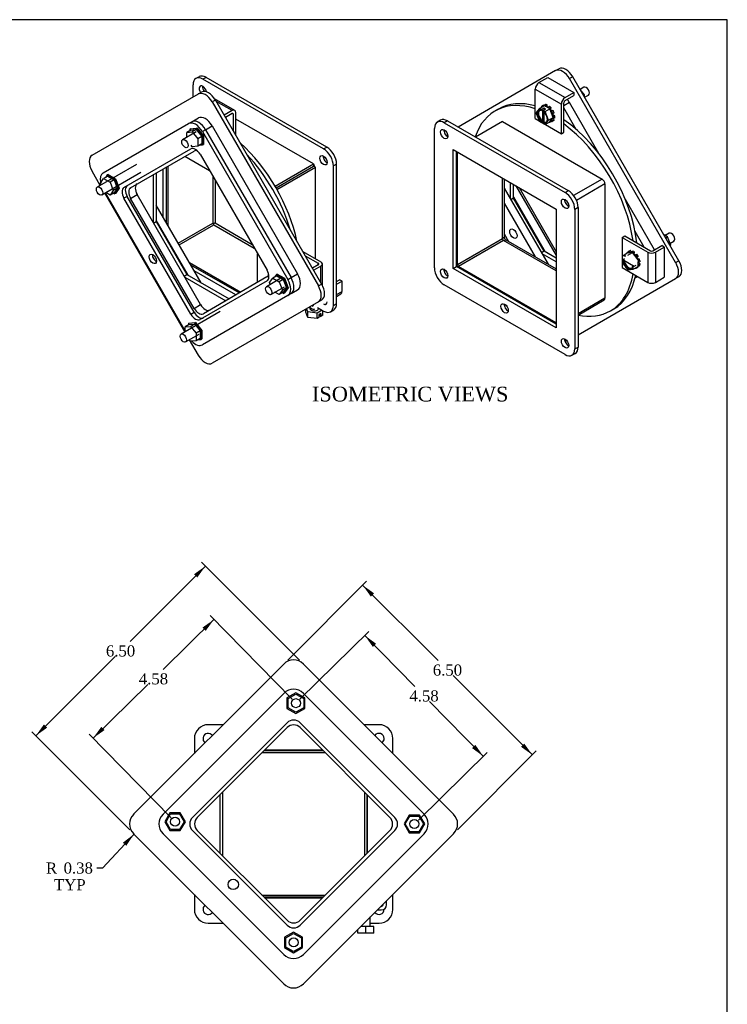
# Model space of a CAD drawing. Header units: inches. Extents: x 0.2 to 65.9, y -0.4 to 43.8.
# Tile 6 of 6: x 46.7 to 65.9, y 17.2 to 43.8. Entities that reach past the tile are written whole.
import ezdxf
from ezdxf.enums import TextEntityAlignment as Align

# ---------------------------------------------------------------- set-up
doc = ezdxf.new("R2010")
doc.units = ezdxf.units.IN
doc.header["$MEASUREMENT"] = 0
for name, color, linetype in [('COM40525', 7, 'Continuous'), ('COM49377', 7, 'Continuous'), ('COM49380', 7, 'Continuous'), ('COM49383', 7, 'Continuous'), ('COM49386', 7, 'Continuous'), ('COM49388', 7, 'Continuous'), ('Default', 7, 'Continuous'), ('GSK10436', 7, 'Continuous'), ('NTS16535', 7, 'Continuous'), ('SCC18019', 7, 'Continuous'), ('WAL253533', 7, 'Continuous')]:
    doc.layers.add(name, color=color, linetype=linetype)
doc.styles.add('SEACAD_Times_New_Roman', font='times.ttf')
doc.dimstyles.new('HAMMOND_(STH_-_48x32)', dxfattribs={"dimtxt": 0.3, "dimasz": 0.375, "dimexe": 0.15, "dimexo": 0.15, "dimgap": 0.075, "dimtad": 0, "dimtih": 1, "dimtoh": 1, "dimzin": 0, "dimdsep": 46, "dimtxsty": 'SEACAD_Times_New_Roman', "dimblk1": '_SE_FILLED', "dimblk2": '_SE_FILLED', "dimsah": 1, "dimcen": 0.15, "dimadec": 0, "dimazin": 0, "dimtfac": 0.8, "dimtofl": 0, "dimtmove": 0, "dimatfit": 3, "dimfxl": 1, "dimtolj": 1, "dimtzin": 0, "dimarcsym": 0})

# ---------------------------------------------------------------- blocks, each defined once
blk = doc.blocks.new('SE1')
at = {"layer": 'COM40525', "color": 7, "linetype": 'Continuous'}
blk.add_line((60.248, 39.293), (61.252, 37.554), dxfattribs=at)
at = {"layer": 'COM49377', "color": 7, "linetype": 'Continuous'}
for p, q in [((59.8, 41.081), (59.071, 40.66)), ((59.8, 41.081), (62.5, 39.522)), ((58.584, 37.202), (58.584, 40.253)), ((59.799, 37.904), (59.799, 39.552)), ((62.5, 39.522), (61.728, 39.076)), ((62.576, 39.39), (61.804, 38.944)), ((62.576, 39.39), (62.576, 36.3)), ((61.515, 38.953), (61.485, 38.936)), ((61.591, 38.821), (61.562, 38.804)), ((59.799, 37.904), (58.584, 37.202)), ((59.824, 37.86), (58.609, 37.158)), ((61.252, 37.035), (59.824, 37.86)), ((61.252, 35.633), (58.609, 37.158)), ((62.576, 36.3), (61.848, 35.879)), ((61.848, 35.843), (62.554, 36.251))]:
    blk.add_line(p, q, dxfattribs=at)
for centre, major_axis, start_param, end_param in [((62.5, 39.434), (-0.054, 0.0935), 3.926991, 5.497787), ((59.824, 37.889), (0.018, -0.0312), 3.926991, 5.497787), ((58.609, 37.188), (0.054, -0.0935), 4.697448, 4.72733), ((58.609, 37.188), (0.018, -0.0312), 3.926991, 5.497787), ((62.5, 36.344), (-0.054, 0.0935), 3.141593, 3.926991)]:
    blk.add_ellipse(centre, major_axis=major_axis, ratio=0.57735, start_param=start_param, end_param=end_param, dxfattribs=at)
at = {"layer": 'COM49380', "color": 7, "linetype": 'Continuous'}
for p, q in [((58.125, 41.117), (58.036, 41.066)), ((58.312, 41.098), (58.224, 41.047)), ((58.312, 41.098), (61.583, 39.21)), ((57.959, 37.118), (57.959, 40.894)), ((58.224, 41.047), (61.494, 39.159)), ((58.466, 40.321), (61.252, 38.713)), ((58.466, 37.105), (58.466, 40.321)), ((58.555, 37.156), (58.555, 40.27)), ((61.494, 39.159), (61.583, 39.21)), ((61.252, 38.713), (61.252, 35.497)), ((61.848, 38.751), (61.759, 38.7)), ((61.759, 38.7), (61.759, 34.924)), ((61.848, 38.751), (61.848, 34.975)), ((58.466, 37.105), (58.555, 37.156)), ((61.252, 35.497), (58.466, 37.105)), ((61.252, 35.599), (58.555, 37.156)), ((61.494, 34.771), (58.224, 36.659)), ((61.759, 34.924), (61.848, 34.975)), ((61.682, 34.752), (61.77, 34.803))]:
    blk.add_line(p, q, dxfattribs=at)
for centre, major_axis, start_param, end_param in [((58.224, 40.741), (0.187, -0.325), 2.356194, 3.926991), ((58.312, 40.792), (0.187, -0.325), 2.356194, 3.141593), ((58.312, 40.792), (0.07, -0.122), 3.821986, 5.602792), ((61.583, 38.904), (-0.188, 0.325), 3.926991, 5.497787), ((61.583, 38.904), (0.07, -0.122), 3.821986, 5.602792), ((61.494, 38.853), (0.188, -0.325), 0.785398, 2.356194), ((58.224, 36.965), (-0.188, 0.325), 0.785398, 2.356194), ((58.312, 37.016), (0.07, -0.122), 3.821986, 5.602792), ((59.947, 36.072), (0.07, -0.122), 3.821986, 5.602792), ((61.583, 35.128), (0.07, -0.122), 3.821986, 5.602792), ((61.583, 35.128), (-0.188, 0.325), 3.141593, 3.926991), ((61.494, 35.077), (-0.188, 0.325), 2.356194, 3.926991)]:
    blk.add_ellipse(centre, major_axis=major_axis, ratio=0.57735, start_param=start_param, end_param=end_param, dxfattribs=at)
for centre in [(58.224, 40.741), (61.494, 38.853), (58.224, 36.965), (59.859, 36.021), (61.494, 35.077)]:
    blk.add_ellipse(centre, major_axis=(0.07, -0.122), ratio=0.57735, dxfattribs=at)
at = {"layer": 'COM49383', "color": 7, "linetype": 'Continuous'}
for p, q in [((59.688, 41.419), (59.6, 41.368)), ((59.847, 39.524), (59.847, 37.953)), ((59.799, 37.925), (59.847, 37.953)), ((59.891, 37.877), (59.843, 37.849)), ((59.891, 37.877), (61.252, 37.091)), ((62.725, 35.955), (62.813, 36.006))]:
    blk.add_line(p, q, dxfattribs=at)
for centre, major_axis, start_param, end_param in [((61.162, 38.661), (1.562, -2.706), 2.572479, 3.611545), ((61.251, 38.712), (1.562, -2.706), 2.613631, 3.141593), ((59.803, 41.016), (0.031, -0.0537), 2.779636, 3.503549), ((61.251, 38.712), (1.562, -2.706), 0.921056, 2.260249), ((61.162, 38.661), (1.562, -2.706), 0.96155, 2.219976), ((59.891, 37.927), (-0.031, 0.0537), 0.785398, 2.356194), ((61.162, 38.661), (1.562, -2.706), 0, 0.609332), ((61.251, 38.712), (1.562, -2.706), 0, 0.568545), ((61.162, 38.661), (1.562, -2.706), 5.813233, 6.283185)]:
    blk.add_ellipse(centre, major_axis=major_axis, ratio=0.57735, start_param=start_param, end_param=end_param, dxfattribs=at)
at = {"layer": 'COM49386', "color": 7, "linetype": 'Continuous'}
for p, q in [((61.24, 42.459), (58.598, 40.933)), ((61.24, 42.459), (61.328, 42.51)), ((61.703, 42.293), (61.615, 42.242)), ((64.49, 37.262), (61.615, 42.242)), ((64.578, 37.313), (61.703, 42.293)), ((60.014, 38.989), (60.014, 39.428)), ((60.102, 39.005), (60.102, 39.377)), ((60.102, 39.005), (60.029, 38.963)), ((60.93, 37.571), (60.102, 39.005)), ((60.93, 37.571), (60.857, 37.528)), ((61.252, 37.283), (60.872, 37.502)), ((61.252, 37.385), (60.93, 37.571)), ((64.49, 37.262), (64.578, 37.313)), ((61.848, 35.304), (64.49, 36.829)), ((64.578, 36.88), (64.49, 36.829))]:
    blk.add_line(p, q, dxfattribs=at)
for centre, major_axis, start_param, end_param in [((61.428, 42.134), (0.187, -0.325), 1.570796, 3.141593), ((61.516, 42.185), (-0.188, 0.325), 4.712389, 6.283185), ((58.553, 40.474), (-0.188, 0.325), 0.34856, 0.565668), ((64.303, 37.154), (0.188, -0.325), 0, 1.570796), ((64.391, 37.205), (-0.188, 0.325), 3.141593, 4.712389), ((61.428, 35.494), (-0.188, 0.325), 2.574644, 2.793911)]:
    blk.add_ellipse(centre, major_axis=major_axis, ratio=0.57735, start_param=start_param, end_param=end_param, dxfattribs=at)
at = {"layer": 'COM49388', "color": 7, "linetype": 'Continuous'}
for p, q in [((60.789, 42.136), (61.03, 42.275)), ((60.789, 42.136), (61.496, 41.728)), ((61.03, 42.275), (61.737, 41.867)), ((60.688, 41.159), (60.688, 41.961)), ((60.688, 41.961), (61.395, 41.553)), ((61.496, 41.728), (61.737, 41.867)), ((61.737, 41.867), (61.737, 41.79)), ((61.462, 40.79), (61.462, 41.592)), ((61.496, 41.65), (61.737, 41.79)), ((61.395, 40.751), (61.395, 41.553)), ((60.688, 41.159), (60.797, 41.096)), ((60.86, 41.06), (60.902, 41.036)), ((60.962, 41.001), (61.395, 40.751)), ((61.395, 40.751), (61.462, 40.79)), ((63.045, 37.944), (63.112, 37.983)), ((63.045, 37.944), (63.739, 37.543)), ((63.045, 37.944), (63.045, 37.443)), ((63.112, 37.983), (63.807, 37.582)), ((63.874, 37.582), (64.116, 37.721)), ((63.942, 37.543), (64.183, 37.682)), ((64.183, 37.682), (64.116, 37.721)), ((64.183, 37.682), (64.183, 36.866)), ((63.045, 37.375), (63.045, 37.327)), ((63.739, 37.543), (63.739, 36.726)), ((63.942, 37.543), (63.942, 36.726)), ((63.045, 37.254), (63.045, 37.127)), ((63.045, 37.127), (63.739, 36.726)), ((63.942, 36.726), (64.183, 36.866))]:
    blk.add_line(p, q, dxfattribs=at)
for centre, major_axis, start_param, end_param in [((60.789, 42.019), (-0.072, -0.124), 3.926991, 5.497787), ((61.496, 41.611), (-0.072, -0.124), 3.926991, 5.497787), ((61.496, 41.611), (-0.024, -0.0416), 3.926991, 5.497787), ((61.041, 41.312), (0.094, -0.162), -3.895844, -3.743081), ((61.041, 41.312), (0.094, -0.162), 1.543966, 1.911786), ((61.041, 41.312), (0.094, -0.162), 0.915647, 1.183317), ((63.354, 37.357), (0.094, -0.162), 1.958275, 2.237634), ((63.354, 37.357), (0.094, -0.162), 1.229807, 1.597627), ((63.84, 37.601), (-0.143, 0), 0.785398, 2.356194), ((63.84, 37.601), (-0.048, 0), 0.785398, 2.356194), ((63.354, 37.357), (0.094, -0.162), 0.601488, 0.754251), ((63.84, 36.785), (-0.143, 0), 0.785398, 2.356194)]:
    blk.add_ellipse(centre, major_axis=major_axis, ratio=0.57735, start_param=start_param, end_param=end_param, dxfattribs=at)
at = {"layer": 'GSK10436', "color": 7, "linetype": 'Continuous'}
for p, q in [((61.615, 41.593), (61.462, 41.504)), ((62.411, 40.213), (61.615, 41.593)), ((61.797, 40.869), (61.462, 41.449)), ((59.847, 39.277), (61.038, 37.215)), ((60.164, 39.341), (61.252, 37.457)), ((60.102, 39.04), (60.96, 37.553)), ((63.917, 37.606), (63.131, 38.967)), ((59.847, 38.869), (60.684, 37.419)), ((59.847, 38.04), (59.966, 37.833)), ((63.639, 37.678), (63.392, 38.107)), ((63.391, 36.845), (63.463, 36.886))]:
    blk.add_line(p, q, dxfattribs=at)
blk.add_ellipse((61.428, 41.484), major_axis=(0.187, -0.325), ratio=0.57735, start_param=1.570796, end_param=1.867266, dxfattribs=at)
blk.add_ellipse((60.095, 38.044), major_axis=(0.07, -0.122), ratio=0.57735, dxfattribs=at)
at = {"layer": 'NTS16535', "color": 7, "linetype": 'Continuous'}
for p, q in [((62.019, 41.803), (61.905, 41.945)), ((61.995, 41.789), (62.019, 41.803)), ((62.019, 41.747), (62.019, 41.803)), ((64.268, 37.958), (64.176, 38.011)), ((64.222, 37.932), (64.268, 37.958)), ((64.355, 37.734), (64.268, 37.958)), ((64.34, 37.726), (64.355, 37.734)), ((64.344, 37.719), (64.355, 37.734))]:
    blk.add_line(p, q, dxfattribs=at)
at = {"layer": 'SCC18019', "color": 7, "linetype": 'Continuous'}
for p, q in [((62.006, 42.01), (61.902, 41.95)), ((62.024, 41.738), (62.128, 41.798)), ((60.801, 41.438), (60.708, 41.316)), ((60.801, 41.438), (60.929, 41.512)), ((60.854, 41.407), (60.801, 41.438)), ((60.841, 41.39), (60.86, 41.384)), ((60.921, 41.446), (60.854, 41.407)), ((60.854, 41.407), (60.854, 41.39)), ((60.861, 41.386), (60.882, 41.398)), ((60.882, 41.398), (60.882, 41.097)), ((60.969, 41.418), (60.902, 41.379)), ((60.955, 41.349), (60.902, 41.379)), ((60.902, 41.363), (60.902, 41.379)), ((60.969, 41.418), (60.921, 41.446)), ((60.921, 41.446), (60.921, 41.39)), ((60.921, 41.346), (60.921, 41.095)), ((61.083, 41.423), (60.929, 41.512)), ((60.93, 41.07), (60.93, 41.337)), ((60.955, 41.349), (61.083, 41.423)), ((61.049, 41.119), (60.955, 41.349)), ((61.177, 41.193), (61.083, 41.423)), ((60.708, 41.316), (60.801, 41.087)), ((60.801, 41.087), (60.854, 41.056)), ((60.921, 41.095), (60.854, 41.056)), ((60.854, 41.073), (60.854, 41.056)), ((60.882, 41.097), (60.861, 41.085)), ((60.909, 41.057), (60.93, 41.07)), ((60.921, 41.095), (60.93, 41.089)), ((60.955, 40.998), (61.049, 41.119)), ((60.955, 40.998), (61.083, 41.072)), ((61.002, 41.085), (60.993, 41.071)), ((61.049, 41.119), (61.177, 41.193)), ((61.083, 41.072), (61.177, 41.193)), ((60.902, 41.028), (60.902, 41.045)), ((60.902, 41.028), (60.955, 40.998)), ((64.318, 38.055), (64.209, 37.992)), ((64.336, 37.783), (64.44, 37.843)), ((63.039, 37.44), (63.167, 37.513)), ((63.039, 37.44), (63.039, 37.378)), ((63.053, 37.37), (63.039, 37.378)), ((63.106, 37.362), (63.039, 37.323)), ((63.067, 37.314), (63.089, 37.327)), ((63.089, 37.327), (63.349, 37.176)), ((63.319, 37.534), (63.167, 37.513)), ((63.191, 37.46), (63.319, 37.534)), ((63.471, 37.338), (63.319, 37.534)), ((63.039, 37.323), (63.039, 37.262)), ((63.039, 37.323), (63.053, 37.315)), ((63.039, 37.262), (63.191, 37.066)), ((63.191, 37.066), (63.343, 37.086)), ((63.349, 37.176), (63.328, 37.164)), ((63.328, 37.156), (63.343, 37.147)), ((63.41, 37.186), (63.343, 37.147)), ((63.343, 37.086), (63.471, 37.16)), ((63.343, 37.086), (63.343, 37.147)), ((63.471, 37.165), (63.471, 37.282))]:
    blk.add_line(p, q, dxfattribs=at)
for centre, radius, start, end in [((60.87, 41.072), 0.0158, 123.377, 177.1475), ((60.918, 41.044), 0.0158, 123.3772, 177.1473), ((63.133, 37.394), 0.0432, 77.4277, 113.0191), ((63.06, 37.329), 0.0158, 242.8527, 296.6228), ((63.265, 37.17), 0.0612, 338.1028, 354.4312)]:
    blk.add_arc(centre, radius, start, end, dxfattribs=at)
for centre, major_axis, start_param, end_param in [((62.067, 41.904), (-0.061, 0.106), 3.141593, 6.283185), ((60.878, 41.218), (0.099, -0.171), 2.529208, 5.324773), ((60.885, 41.222), (0.094, -0.162), 3.323875, 5.315445), ((60.906, 41.234), (0.094, -0.162), 3.141593, 5.315445), ((60.885, 41.222), (0.094, -0.162), 3.141593, 3.323875), ((60.878, 41.218), (-0.099, 0.171), 3.484008, 5.324773), ((60.878, 41.218), (-0.099, 0.171), 2.529208, 3.484008), ((60.885, 41.222), (-0.094, 0.162), 2.538537, 3.141593), ((60.906, 41.234), (-0.094, 0.162), 2.538537, 3.028213), ((60.885, 41.222), (-0.094, 0.162), 3.141593, 3.323875), ((64.379, 37.949), (-0.061, 0.106), 3.141593, 6.283185), ((63.219, 37.279), (-0.094, 0.162), 0.96774, 3.141593), ((63.198, 37.267), (0.094, -0.162), 3.010287, 3.141593), ((63.191, 37.263), (-0.099, 0.171), 0.958412, 3.608264), ((63.198, 37.267), (-0.094, 0.162), 0.96774, 3.010287), ((63.198, 37.267), (-0.094, 0.162), 3.010287, 3.141593)]:
    blk.add_ellipse(centre, major_axis=major_axis, ratio=0.57735, start_param=start_param, end_param=end_param, dxfattribs=at)
for points, knots in [([(60.778, 41.373), (60.778, 41.373), (60.782, 41.379), (60.795, 41.387), (60.814, 41.392), (60.83, 41.393), (60.84, 41.39), (60.841, 41.39)], [0, 0, 0, 0, 0.027004, 0.330687, 0.644948, 0.956442, 1, 1, 1, 1]), ([(60.854, 41.39), (60.854, 41.388), (60.855, 41.387), (60.857, 41.385), (60.859, 41.385), (60.861, 41.386)], [0, 0, 0, 0, 0.5, 0.5, 1, 1, 1, 1]), ([(63.322, 37.147), (63.319, 37.14), (63.315, 37.127), (63.303, 37.112), (63.29, 37.102), (63.282, 37.101), (63.279, 37.1)], [0, 0, 0, 0, 0.256844, 0.56962, 0.89034, 1, 1, 1, 1])]:
    blk.add_open_spline(points, degree=3, knots=knots, dxfattribs=at)
blk.add_open_spline([(63.328, 37.164), (63.326, 37.163), (63.325, 37.162), (63.325, 37.16)], degree=3, dxfattribs=at)
at = {"layer": 'WAL253533', "color": 7, "linetype": 'Continuous'}
for p, q in [((60.851, 41.479), (60.858, 41.47)), ((60.913, 41.526), (60.878, 41.506)), ((60.889, 41.488), (60.878, 41.506)), ((60.924, 41.509), (60.913, 41.526)), ((60.93, 41.52), (60.965, 41.54)), ((60.93, 41.52), (60.934, 41.509)), ((61.009, 41.531), (60.974, 41.511)), ((60.978, 41.483), (60.974, 41.511)), ((61.019, 41.462), (61.009, 41.531)), ((61.017, 41.461), (61.019, 41.462)), ((61.035, 41.453), (61.019, 41.462)), ((61.038, 41.474), (61.034, 41.451)), ((61.038, 41.474), (61.074, 41.494)), ((61.079, 41.425), (61.082, 41.432)), ((61.117, 41.452), (61.082, 41.432)), ((61.09, 41.406), (61.093, 41.408)), ((61.093, 41.408), (61.117, 41.452)), ((61.129, 41.357), (61.093, 41.408)), ((61.113, 41.348), (61.129, 41.357)), ((61.134, 41.358), (61.114, 41.347)), ((61.17, 41.378), (61.129, 41.357)), ((61.134, 41.358), (61.17, 41.378)), ((61.082, 41.063), (61.08, 41.07)), ((61.082, 41.063), (61.117, 41.084)), ((61.117, 41.084), (61.11, 41.106)), ((61.114, 41.112), (61.134, 41.077)), ((61.134, 41.298), (61.161, 41.299)), ((61.161, 41.104), (61.134, 41.138)), ((61.17, 41.097), (61.134, 41.077)), ((61.151, 41.255), (61.161, 41.261)), ((61.161, 41.261), (61.152, 41.299)), ((61.197, 41.125), (61.159, 41.17)), ((61.197, 41.32), (61.161, 41.299)), ((61.217, 41.237), (61.161, 41.261)), ((61.161, 41.104), (61.197, 41.125)), ((61.181, 41.217), (61.164, 41.224)), ((61.164, 41.177), (61.181, 41.164)), ((61.181, 41.217), (61.217, 41.237)), ((61.217, 41.184), (61.181, 41.164)), ((63.194, 37.537), (63.159, 37.517)), ((63.163, 37.512), (63.159, 37.517)), ((63.21, 37.519), (63.194, 37.537)), ((63.197, 37.555), (63.232, 37.576)), ((63.197, 37.555), (63.217, 37.52)), ((63.27, 37.585), (63.234, 37.565)), ((63.249, 37.524), (63.234, 37.565)), ((63.29, 37.53), (63.27, 37.585)), ((63.296, 37.552), (63.331, 37.573)), ((63.296, 37.552), (63.298, 37.531)), ((63.339, 37.507), (63.342, 37.526)), ((63.377, 37.546), (63.342, 37.526)), ((63.36, 37.481), (63.37, 37.486)), ((63.37, 37.486), (63.377, 37.546)), ((63.398, 37.459), (63.37, 37.486)), ((63.403, 37.467), (63.388, 37.444)), ((63.403, 37.467), (63.438, 37.488)), ((63.421, 37.402), (63.44, 37.415)), ((63.421, 37.401), (63.437, 37.41)), ((63.437, 37.41), (63.476, 37.435)), ((63.463, 37.354), (63.437, 37.41)), ((63.476, 37.435), (63.44, 37.415)), ((63.46, 37.352), (63.463, 37.354)), ((63.514, 37.353), (63.463, 37.354)), ((63.478, 37.332), (63.471, 37.333)), ((63.478, 37.332), (63.514, 37.353)), ((63.399, 37.119), (63.403, 37.109)), ((63.44, 37.118), (63.43, 37.137)), ((63.44, 37.118), (63.476, 37.139)), ((63.476, 37.139), (63.465, 37.157)), ((63.471, 37.282), (63.492, 37.274)), ((63.471, 37.262), (63.473, 37.263)), ((63.492, 37.199), (63.471, 37.216)), ((63.471, 37.165), (63.478, 37.157)), ((63.473, 37.263), (63.473, 37.281)), ((63.528, 37.22), (63.473, 37.263)), ((63.514, 37.177), (63.478, 37.157)), ((63.528, 37.294), (63.492, 37.274)), ((63.492, 37.199), (63.528, 37.22))]:
    blk.add_line(p, q, dxfattribs=at)
for centre, major_axis, start_param, end_param in [((61.006, 41.292), (-0.125, 0.217), 0.02683, 0.287329), ((61.006, 41.292), (-0.125, 0.217), 5.681697, 5.942196), ((61.041, 41.312), (-0.125, 0.217), 5.681697, 5.942196), ((61.006, 41.292), (-0.125, 0.217), 5.053379, 5.313877), ((61.041, 41.312), (-0.125, 0.217), 5.053379, 5.313877), ((61.006, 41.292), (0.125, -0.217), 1.283467, 1.543966), ((61.041, 41.312), (0.125, -0.217), 1.283467, 1.543966), ((61.006, 41.292), (0.125, -0.217), -0.412589, -0.34099), ((61.006, 41.292), (0.125, -0.217), 0.02683, 0.287329), ((61.041, 41.312), (0.125, -0.217), 0.02683, 0.287329), ((61.006, 41.292), (0.125, -0.217), 0.655149, 0.915647), ((61.041, 41.312), (0.125, -0.217), 0.655149, 0.915647), ((63.319, 37.337), (-0.125, 0.217), 0.34099, 0.412589), ((63.319, 37.337), (-0.125, 0.217), 5.995856, 6.256355), ((63.354, 37.357), (-0.125, 0.217), 5.995856, 6.256355), ((63.319, 37.337), (-0.125, 0.217), -0.915647, -0.655149), ((63.354, 37.357), (-0.125, 0.217), -0.915647, -0.655149), ((63.319, 37.337), (-0.125, 0.217), 4.739219, 4.999718), ((63.354, 37.357), (-0.125, 0.217), 4.739219, 4.999718), ((63.319, 37.337), (0.125, -0.217), 0.969308, 1.229807), ((63.354, 37.357), (0.125, -0.217), 0.969308, 1.229807), ((63.319, 37.337), (0.125, -0.217), 5.995856, 6.256355), ((63.319, 37.337), (0.125, -0.217), 0.34099, 0.601488), ((63.354, 37.357), (0.125, -0.217), 0.34099, 0.601488)]:
    blk.add_ellipse(centre, major_axis=major_axis, ratio=0.57735, start_param=start_param, end_param=end_param, dxfattribs=at)
blk = doc.blocks.new('SE2')
at = {"layer": 'COM40525', "color": 7, "linetype": 'Continuous'}
for p, q in [((51.3, 41.025), (51.388, 41.076)), ((48.987, 39.69), (51.3, 41.025)), ((51.763, 40.859), (51.675, 40.808)), ((51.675, 40.808), (53.987, 36.803)), ((51.763, 40.859), (54.075, 36.854)), ((49.55, 39.293), (51.362, 40.339)), ((51.612, 40.195), (53.425, 37.055)), ((51.206, 35.414), (49.048, 39.151)), ((49.638, 39.055), (49.55, 39.004)), ((51.362, 35.865), (49.55, 39.004)), ((51.45, 35.916), (49.638, 39.055)), ((53.987, 36.803), (54.075, 36.854)), ((53.425, 36.767), (51.612, 35.72)), ((53.987, 36.37), (51.675, 35.035)), ((54.075, 36.421), (53.987, 36.37)), ((51.362, 35.865), (51.45, 35.916))]:
    blk.add_line(p, q, dxfattribs=at)
for centre, major_axis, start_param, end_param in [((51.487, 40.7), (0.187, -0.325), 1.570796, 3.141593), ((51.575, 40.751), (-0.188, 0.325), 4.712389, 6.283185), ((51.487, 40.123), (-0.125, 0.217), 4.712389, 6.283185), ((49.175, 39.365), (-0.188, 0.325), 0, 1.073699), ((49.675, 39.076), (0.125, -0.217), 3.141593, 4.712389), ((49.763, 39.127), (-0.125, 0.217), 0, 1.570796), ((50.419, 37.413), (-0.07, 0.122), 0.680393, 2.4612), ((53.3, 36.983), (-0.125, 0.217), 3.141593, 4.712389), ((53.8, 36.695), (0.188, -0.325), 0, 1.570796), ((53.888, 36.746), (-0.187, 0.325), 3.141593, 4.712389), ((51.487, 35.937), (0.125, -0.217), 4.712389, 6.283185), ((51.575, 35.988), (-0.125, 0.217), 1.570796, 3.141593), ((51.487, 35.36), (-0.187, 0.325), 1.959445, 3.141593)]:
    blk.add_ellipse(centre, major_axis=major_axis, ratio=0.57735, start_param=start_param, end_param=end_param, dxfattribs=at)
blk.add_ellipse((50.331, 37.362), major_axis=(-0.07, 0.122), ratio=0.57735, dxfattribs=at)
at = {"layer": 'COM49377', "color": 7, "linetype": 'Continuous'}
for p, q in [((54.683, 39.935), (52.58, 41.149)), ((50.743, 39.874), (50.743, 38.27)), ((53.642, 39.334), (54.683, 39.935)), ((53.668, 39.29), (54.683, 39.876)), ((53.669, 39.289), (54.684, 39.875)), ((53.694, 39.244), (54.735, 39.845)), ((54.683, 39.935), (54.683, 39.876)), ((54.735, 39.845), (54.684, 39.875)), ((54.735, 37.366), (54.735, 39.845)), ((51.957, 39.596), (51.957, 38.331)), ((51.02, 37.789), (51.957, 38.331)), ((51.045, 37.745), (51.983, 38.287)), ((51.983, 38.287), (53.079, 37.654)), ((51.323, 37.265), (52.712, 36.463))]:
    blk.add_line(p, q, dxfattribs=at)
blk.add_ellipse((51.983, 38.316), major_axis=(-0.018, 0.0312), ratio=0.57735, start_param=0.785398, end_param=2.356194, dxfattribs=at)
at = {"layer": 'COM49380', "color": 7, "linetype": 'Continuous'}
for p, q in [((51.586, 42.296), (51.498, 42.245)), ((51.774, 42.278), (51.686, 42.227)), ((54.956, 40.339), (51.686, 42.227)), ((55.044, 40.39), (51.774, 42.278)), ((51.42, 42.074), (51.42, 41.744)), ((54.956, 40.339), (55.044, 40.39)), ((54.713, 39.893), (54.683, 39.91)), ((54.713, 39.858), (54.713, 39.893)), ((55.31, 39.93), (55.221, 39.879)), ((55.221, 36.103), (55.221, 39.879)), ((55.31, 36.154), (55.31, 39.93)), ((52.017, 39.494), (52.017, 38.335)), ((52.017, 38.335), (51.965, 38.306)), ((52.017, 38.335), (53.02, 37.756)), ((54.788, 36.047), (54.956, 35.95)), ((55.221, 36.103), (55.31, 36.154)), ((55.143, 35.931), (55.232, 35.983))]:
    blk.add_line(p, q, dxfattribs=at)
for centre, major_axis, start_param, end_param in [((51.686, 41.921), (0.188, -0.325), 2.356194, 3.926991), ((51.774, 41.972), (0.187, -0.325), 2.356194, 3.141593), ((51.686, 41.921), (0.07, -0.122), 0.972789, 4.857876), ((51.774, 41.972), (0.07, -0.122), 3.821986, 5.023718), ((54.956, 40.033), (0.187, -0.325), 0.785398, 2.356194), ((55.044, 40.084), (-0.188, 0.325), 3.926991, 5.497787), ((55.044, 40.084), (0.07, -0.122), 3.821986, 5.602792), ((54.956, 36.256), (0.07, -0.122), 5.480188, 6.283185), ((54.956, 36.256), (-0.188, 0.325), 2.356194, 3.926991), ((54.956, 36.256), (0.07, -0.122), 0, 0.802997), ((55.044, 36.307), (0.07, -0.122), -0.802997, -0.680393), ((55.044, 36.307), (-0.188, 0.325), 3.141593, 3.926991)]:
    blk.add_ellipse(centre, major_axis=major_axis, ratio=0.57735, start_param=start_param, end_param=end_param, dxfattribs=at)
blk.add_ellipse((54.956, 40.033), major_axis=(0.07, -0.122), ratio=0.57735, dxfattribs=at)
at = {"layer": 'COM49383', "color": 7, "linetype": 'Continuous'}
for p, q in [((50.614, 38.492), (50.614, 39.8)), ((50.703, 38.339), (50.703, 39.851)), ((52.672, 36.44), (51.363, 37.196)), ((52.584, 36.389), (51.451, 37.043))]:
    blk.add_line(p, q, dxfattribs=at)
for centre, start_param, end_param in [((52.106, 38.387), 1.055522, 2.08607), ((52.018, 38.336), 1.185604, 1.955989)]:
    blk.add_ellipse(centre, major_axis=(1.562, -2.706), ratio=0.57735, start_param=start_param, end_param=end_param, dxfattribs=at)
at = {"layer": 'COM49386', "color": 7, "linetype": 'Continuous'}
for p, q in [((51.565, 41.827), (51.653, 41.878)), ((48.69, 40.167), (51.565, 41.827)), ((52.028, 41.662), (51.94, 41.611)), ((51.94, 41.611), (54.815, 36.631)), ((52.028, 41.662), (54.903, 36.682)), ((51.87, 39.747), (51.197, 40.136)), ((48.91, 39.353), (48.69, 39.734)), ((50.338, 39.641), (50.338, 38.358)), ((50.427, 39.692), (50.427, 38.374)), ((51.201, 35.386), (49.032, 39.142)), ((50.353, 38.331), (50.427, 38.374)), ((50.427, 38.374), (51.255, 36.939)), ((53.166, 36.725), (53.166, 37.503)), ((51.181, 36.897), (51.255, 36.939)), ((51.197, 36.871), (52.308, 36.229)), ((51.255, 36.939), (52.396, 36.28)), ((54.815, 36.631), (54.903, 36.682)), ((54.815, 36.198), (51.94, 34.538)), ((54.903, 36.249), (54.815, 36.198)), ((51.565, 34.755), (51.323, 35.174))]:
    blk.add_line(p, q, dxfattribs=at)
for centre, major_axis, start_param, end_param in [((51.752, 41.503), (0.188, -0.325), 1.570796, 3.141593), ((51.841, 41.554), (-0.188, 0.325), 4.712389, 6.283185), ((48.877, 39.843), (-0.188, 0.325), 0, 1.570796), ((54.627, 36.523), (0.187, -0.325), 0, 1.570796), ((54.716, 36.574), (-0.188, 0.325), 3.141593, 4.712389), ((51.752, 34.863), (-0.187, 0.325), 1.570796, 3.141593)]:
    blk.add_ellipse(centre, major_axis=major_axis, ratio=0.57735, start_param=start_param, end_param=end_param, dxfattribs=at)
at = {"layer": 'COM49388', "color": 7, "linetype": 'Continuous'}
for p, q in [((52.551, 41.383), (52.006, 41.697)), ((52.479, 41.376), (52.05, 41.623)), ((52.479, 41.376), (52.265, 41.252)), ((52.479, 41.298), (52.298, 41.194)), ((52.513, 41.279), (52.479, 41.298)), ((52.513, 40.822), (52.513, 41.279)), ((52.58, 40.706), (52.58, 41.317)), ((54.395, 37.563), (54.881, 37.282)), ((54.462, 37.446), (54.814, 37.243)), ((54.814, 37.204), (54.655, 37.112)), ((54.881, 37.165), (54.688, 37.054)), ((54.814, 37.204), (54.814, 37.243)), ((54.881, 36.721), (54.881, 37.165)), ((54.923, 36.646), (54.923, 37.224)), ((55.31, 36.752), (55.388, 36.797)), ((55.455, 36.758), (55.388, 36.797)), ((55.31, 36.674), (55.455, 36.758)), ((55.455, 36.48), (55.455, 36.758)), ((55.31, 36.396), (55.455, 36.48)), ((55.31, 36.348), (55.425, 36.414)), ((54.571, 36.057), (54.647, 36.013)), ((54.638, 36.096), (54.647, 36.091)), ((54.647, 36.091), (54.681, 36.11)), ((54.681, 36.11), (54.681, 36.121))]:
    blk.add_line(p, q, dxfattribs=at)
for centre, major_axis, start_param, end_param in [((52.479, 41.259), (-0.071, -0.124), 2.356194, 3.926991), ((52.479, 41.259), (-0.024, -0.0416), 2.356194, 3.926991), ((54.78, 37.224), (-0.048, 0), 2.356194, 3.926991), ((54.78, 37.224), (-0.143, 0), 2.356194, 3.926991), ((55.354, 36.538), (-0.071, 0.124), 3.141593, 3.926991), ((54.647, 36.13), (-0.024, 0.0416), 2.356194, 3.926991), ((54.647, 36.13), (-0.071, 0.124), 2.356194, 3.141593)]:
    blk.add_ellipse(centre, major_axis=major_axis, ratio=0.57735, start_param=start_param, end_param=end_param, dxfattribs=at)
at = {"layer": 'GSK10436', "color": 7, "linetype": 'Continuous'}
for p, q in [((51.388, 41.076), (51.565, 41.178)), ((51.763, 40.859), (51.94, 40.961)), ((51.763, 40.859), (54.075, 36.854)), ((51.94, 40.961), (54.252, 36.956)), ((49.731, 39.29), (51.45, 40.283)), ((49.731, 39.001), (49.908, 39.103)), ((51.45, 36.023), (49.731, 39.001)), ((51.627, 36.125), (49.908, 39.103)), ((51.639, 36.718), (50.427, 38.817)), ((51.285, 36.922), (50.427, 38.409)), ((53.42, 36.872), (51.7, 35.879)), ((54.075, 36.854), (54.252, 36.956)), ((54.075, 36.421), (54.252, 36.523)), ((51.45, 36.023), (51.627, 36.125))]:
    blk.add_line(p, q, dxfattribs=at)
for centre, major_axis, start_param, end_param in [((51.575, 40.751), (-0.187, 0.325), 4.712389, 6.283185), ((51.752, 40.853), (-0.187, 0.325), 4.712389, 6.283185), ((51.575, 40.066), (-0.125, 0.217), 5.698691, 6.283185), ((49.856, 39.074), (0.125, -0.217), 3.141593, 4.712389), ((50.033, 39.176), (0.125, -0.217), 3.141593, 4.712389), ((50.419, 37.413), (0.07, -0.122), 3.821986, 5.602792), ((53.295, 37.088), (-0.125, 0.217), 3.141593, 3.726087), ((53.888, 36.746), (-0.188, 0.325), 3.141593, 4.712389), ((54.065, 36.848), (-0.188, 0.325), 3.141593, 4.712389), ((51.575, 36.095), (0.125, -0.217), 4.712389, 6.283185), ((51.752, 36.197), (0.125, -0.217), 4.712389, 6.283185)]:
    blk.add_ellipse(centre, major_axis=major_axis, ratio=0.57735, start_param=start_param, end_param=end_param, dxfattribs=at)
at = {"layer": 'NTS16535', "color": 7, "linetype": 'Continuous'}
for p, q in [((51.359, 40.85), (51.249, 40.787)), ((51.249, 40.787), (51.4, 40.8)), ((51.51, 40.892), (51.338, 40.876)), ((51.359, 40.888), (51.338, 40.876)), ((51.338, 40.876), (51.338, 40.838)), ((51.359, 40.888), (51.531, 40.904)), ((51.359, 40.85), (51.51, 40.863)), ((51.51, 40.863), (51.4, 40.8)), ((51.4, 40.8), (51.551, 40.613)), ((51.531, 40.904), (51.51, 40.892)), ((51.681, 40.678), (51.51, 40.892)), ((51.51, 40.863), (51.66, 40.676)), ((51.531, 40.904), (51.703, 40.69)), ((51.249, 40.653), (51.249, 40.787)), ((51.66, 40.676), (51.551, 40.613)), ((51.551, 40.613), (51.551, 40.412)), ((51.66, 40.676), (51.66, 40.475)), ((51.703, 40.69), (51.681, 40.678)), ((51.681, 40.449), (51.681, 40.678)), ((51.703, 40.69), (51.703, 40.461)), ((51.4, 40.398), (51.367, 40.439)), ((51.551, 40.412), (51.4, 40.398)), ((51.66, 40.475), (51.551, 40.412)), ((51.602, 40.442), (51.681, 40.449)), ((51.681, 40.449), (51.703, 40.461)), ((48.914, 39.415), (49.001, 39.539)), ((49.11, 39.602), (49.001, 39.539)), ((49.001, 39.539), (49.174, 39.438)), ((49.098, 39.634), (49.052, 39.569)), ((49.119, 39.646), (49.098, 39.634)), ((49.296, 39.519), (49.098, 39.634)), ((49.11, 39.602), (49.284, 39.502)), ((49.119, 39.646), (49.318, 39.531)), ((49.284, 39.502), (49.174, 39.438)), ((49.284, 39.502), (49.371, 39.278)), ((49.296, 39.519), (49.318, 39.531)), ((49.396, 39.263), (49.296, 39.519)), ((49.318, 39.531), (49.417, 39.276)), ((48.933, 39.366), (48.914, 39.415)), ((49.174, 39.438), (49.261, 39.214)), ((49.261, 39.214), (49.174, 39.091)), ((49.371, 39.278), (49.261, 39.214)), ((49.371, 39.278), (49.284, 39.154)), ((49.296, 39.122), (49.396, 39.263)), ((49.417, 39.276), (49.318, 39.134)), ((49.417, 39.276), (49.396, 39.263)), ((49.174, 39.091), (49.059, 39.157)), ((49.284, 39.154), (49.174, 39.091)), ((49.263, 39.142), (49.296, 39.122)), ((49.318, 39.134), (49.296, 39.122)), ((53.495, 36.72), (53.582, 36.843)), ((53.691, 36.907), (53.582, 36.843)), ((53.582, 36.843), (53.756, 36.743)), ((53.679, 36.938), (53.633, 36.873)), ((53.7, 36.95), (53.679, 36.938)), ((53.878, 36.824), (53.679, 36.938)), ((53.691, 36.907), (53.865, 36.806)), ((53.7, 36.95), (53.899, 36.836)), ((53.865, 36.806), (53.756, 36.743)), ((53.865, 36.806), (53.952, 36.582)), ((53.899, 36.836), (53.878, 36.824)), ((53.977, 36.568), (53.878, 36.824)), ((53.899, 36.836), (53.998, 36.58)), ((53.514, 36.671), (53.495, 36.72)), ((53.756, 36.743), (53.843, 36.519)), ((53.952, 36.582), (53.843, 36.519)), ((53.952, 36.582), (53.865, 36.458)), ((53.878, 36.427), (53.977, 36.568)), ((53.998, 36.58), (53.899, 36.439)), ((53.998, 36.58), (53.977, 36.568)), ((53.756, 36.395), (53.64, 36.462)), ((53.843, 36.519), (53.756, 36.395)), ((53.865, 36.458), (53.756, 36.395)), ((53.844, 36.446), (53.878, 36.427)), ((53.899, 36.439), (53.878, 36.427)), ((51.315, 35.585), (51.206, 35.522)), ((51.206, 35.522), (51.356, 35.535)), ((51.206, 35.388), (51.206, 35.522)), ((51.466, 35.627), (51.294, 35.612)), ((51.294, 35.612), (51.315, 35.624)), ((51.294, 35.612), (51.294, 35.573)), ((51.315, 35.624), (51.487, 35.639)), ((51.315, 35.585), (51.466, 35.599)), ((51.466, 35.599), (51.356, 35.535)), ((51.356, 35.535), (51.507, 35.348)), ((51.487, 35.639), (51.466, 35.627)), ((51.638, 35.413), (51.466, 35.627)), ((51.466, 35.599), (51.616, 35.411)), ((51.487, 35.639), (51.659, 35.425)), ((51.616, 35.411), (51.507, 35.348)), ((51.507, 35.348), (51.507, 35.147)), ((51.616, 35.21), (51.507, 35.147)), ((51.616, 35.411), (51.616, 35.21)), ((51.659, 35.425), (51.638, 35.413)), ((51.638, 35.184), (51.638, 35.413)), ((51.659, 35.196), (51.638, 35.184)), ((51.659, 35.425), (51.659, 35.196)), ((51.356, 35.134), (51.323, 35.175)), ((51.507, 35.147), (51.356, 35.134)), ((51.558, 35.177), (51.638, 35.184))]:
    blk.add_line(p, q, dxfattribs=at)
at = {"layer": 'SCC18019', "color": 7, "linetype": 'Continuous'}
for p, q in [((51.506, 40.801), (51.14, 40.59)), ((49.888, 39.918), (48.828, 39.306)), ((48.95, 39.094), (50.01, 39.707)), ((53.773, 36.82), (53.409, 36.61)), ((53.531, 36.399), (53.895, 36.609)), ((54.474, 35.921), (54.474, 36.002)), ((54.533, 35.927), (54.497, 36.015)), ((54.582, 36.051), (54.582, 36.026)), ((52.157, 35.938), (51.097, 35.325)), ((54.533, 35.779), (54.474, 35.921)), ((54.779, 35.893), (54.533, 35.927)), ((54.533, 35.779), (54.533, 35.927)), ((54.779, 35.746), (54.533, 35.779)), ((54.916, 35.973), (54.779, 35.893)), ((54.779, 35.746), (54.779, 35.893)), ((54.832, 35.776), (54.779, 35.746)), ((54.88, 35.881), (54.832, 35.854)), ((54.832, 35.854), (54.832, 35.776)), ((54.841, 35.859), (54.858, 35.849)), ((54.858, 35.849), (54.858, 35.825)), ((54.865, 35.812), (54.88, 35.804)), ((54.88, 35.881), (54.88, 35.804)), ((54.933, 35.834), (54.88, 35.804)), ((54.933, 35.834), (54.933, 35.964)), ((51.219, 35.114), (51.584, 35.325))]:
    blk.add_line(p, q, dxfattribs=at)
blk.add_arc((54.874, 35.825), 0.0158, 183.377, 237.1475, dxfattribs=at)
for centre, major_axis in [((51.201, 40.484), (0.061, -0.106)), ((48.889, 39.2), (-0.061, 0.106)), ((53.47, 36.504), (-0.061, 0.106)), ((51.158, 35.22), (0.061, -0.106))]:
    blk.add_ellipse(centre, major_axis=major_axis, ratio=0.57735, dxfattribs=at)
blk.add_ellipse((54.704, 36.026), major_axis=(-0.122, 0), ratio=0.57735, start_param=0, end_param=3.141593, dxfattribs=at)
blk = doc.blocks.new('SE7')
at = {"layer": 'COM40525', "color": 7, "linetype": 'Continuous'}
for p, q in [((50.609, 22.328), (53.879, 25.598)), ((54.41, 25.598), (57.68, 22.328)), ((51.404, 22.239), (53.968, 24.802)), ((54.321, 24.802), (56.884, 22.239)), ((53.968, 19.322), (51.404, 21.886)), ((56.884, 21.886), (54.321, 19.322)), ((53.879, 18.527), (50.609, 21.797)), ((57.68, 21.797), (54.41, 18.527))]:
    blk.add_line(p, q, dxfattribs=at)
blk.add_circle((52.509, 20.427), 0.141, dxfattribs=at)
for centre, radius, start, end in [((54.144, 25.333), 0.375, 45, 135), ((54.144, 24.626), 0.25, 45, 135), ((50.874, 22.062), 0.375, 135, 225), ((51.581, 22.062), 0.25, 135, 225), ((56.708, 22.062), 0.25, 315, 45), ((57.415, 22.062), 0.375, 315, 45), ((54.144, 19.499), 0.25, 225, 315), ((54.144, 18.792), 0.375, 225, 315)]:
    blk.add_arc(centre, radius, start, end, dxfattribs=at)
at = {"layer": 'COM49377', "color": 7, "linetype": 'Continuous'}
for p, q in [((55.001, 23.991), (53.287, 23.991)), ((52.217, 22.92), (52.217, 21.205)), ((56.073, 21.205), (56.073, 22.919)), ((53.287, 20.135), (55.002, 20.135))]:
    blk.add_line(p, q, dxfattribs=at)
at = {"layer": 'COM49380', "color": 7, "linetype": 'Continuous'}
for p, q in [((52.236, 24.75), (51.832, 24.75)), ((56.457, 24.75), (56.053, 24.75)), ((51.457, 24.375), (51.457, 23.971)), ((56.832, 23.971), (56.832, 24.375)), ((51.457, 20.153), (51.457, 19.75)), ((56.832, 19.75), (56.832, 20.154)), ((51.832, 19.375), (52.235, 19.375)), ((56.222, 19.375), (56.457, 19.375))]:
    blk.add_line(p, q, dxfattribs=at)
for centre, radius, start, end in [((51.832, 24.375), 0.375, 90, 180), ((56.457, 24.375), 0.375, 0, 90), ((51.832, 24.375), 0.141, 36.6642, 233.3358), ((56.457, 24.375), 0.141, 0, 143.5119), ((56.457, 24.375), 0.141, 306.4881, 0), ((51.832, 19.75), 0.375, 180, 270), ((51.832, 19.75), 0.141, 126.8402, 323.1598), ((56.457, 19.75), 0.141, 216.6642, 0), ((56.457, 19.75), 0.375, 270, 0), ((56.457, 19.75), 0.141, 44.1364, 53.3358), ((56.457, 19.75), 0.141, 0, 2.7605)]:
    blk.add_arc(centre, radius, start, end, dxfattribs=at)
at = {"layer": 'COM49383', "color": 7, "linetype": 'Continuous'}
for p, q in [((53.344, 24.047), (54.945, 24.047)), ((52.16, 21.261), (52.16, 22.863)), ((56.129, 22.863), (56.129, 21.262)), ((54.946, 20.078), (53.343, 20.078))]:
    blk.add_line(p, q, dxfattribs=at)
at = {"layer": 'COM49386', "color": 7, "linetype": 'Continuous'}
for p, q in [((49.813, 22.328), (53.879, 26.393)), ((54.41, 26.393), (58.475, 22.328)), ((54.93, 24.062), (53.359, 24.062)), ((52.145, 22.848), (52.145, 21.277)), ((56.144, 21.277), (56.144, 22.848)), ((53.879, 17.731), (49.813, 21.797)), ((58.475, 21.797), (54.41, 17.731)), ((53.359, 20.063), (54.93, 20.063))]:
    blk.add_line(p, q, dxfattribs=at)
for centre, start, end in [((54.144, 26.128), 45, 135), ((50.079, 22.062), 135, 225), ((58.21, 22.062), 315, 45), ((54.144, 17.997), 225, 315)]:
    blk.add_arc(centre, 0.375, start, end, dxfattribs=at)
at = {"layer": 'COM49388', "color": 7, "linetype": 'Continuous'}
for p, q in [((56.412, 19.734), (56.52, 19.734)), ((56.507, 19.829), (56.52, 19.829)), ((56.568, 19.877), (56.568, 19.889)), ((56.663, 19.877), (56.663, 19.984))]:
    blk.add_line(p, q, dxfattribs=at)
for radius in [0.048, 0.143]:
    blk.add_arc((56.52, 19.877), radius, 270, 0, dxfattribs=at)
at = {"layer": 'GSK10436', "color": 7, "linetype": 'Continuous'}
for p, q in [((51.536, 22.239), (53.968, 24.671)), ((54.321, 24.671), (56.753, 22.239)), ((53.968, 19.454), (51.536, 21.886)), ((56.753, 21.886), (54.321, 19.454))]:
    blk.add_line(p, q, dxfattribs=at)
for centre, start, end in [((54.144, 24.494), 45, 135), ((51.713, 22.062), 135, 225), ((56.576, 22.062), 315, 45), ((54.144, 19.631), 225, 315)]:
    blk.add_arc(centre, 0.25, start, end, dxfattribs=at)
at = {"layer": 'NTS16535', "color": 7, "linetype": 'Continuous'}
for p, q in [((54.206, 25.613), (53.963, 25.473)), ((54.449, 25.473), (54.206, 25.613)), ((53.963, 25.473), (53.963, 25.192)), ((53.993, 25.456), (54.206, 25.579)), ((53.993, 25.21), (53.993, 25.456)), ((54.206, 25.579), (54.419, 25.456)), ((54.419, 25.456), (54.419, 25.21)), ((54.449, 25.192), (54.449, 25.473)), ((53.963, 25.192), (54.206, 25.052)), ((54.206, 25.087), (53.993, 25.21)), ((54.419, 25.21), (54.206, 25.087)), ((54.206, 25.052), (54.449, 25.192)), ((50.796, 22.367), (50.655, 22.124)), ((50.69, 22.124), (50.813, 22.337)), ((51.076, 22.367), (50.796, 22.367)), ((50.813, 22.337), (51.059, 22.337)), ((51.059, 22.337), (51.182, 22.124)), ((51.217, 22.124), (51.076, 22.367)), ((57.274, 22.305), (57.134, 22.062)), ((57.169, 22.062), (57.292, 22.275)), ((57.555, 22.305), (57.274, 22.305)), ((57.292, 22.275), (57.538, 22.275)), ((57.538, 22.275), (57.661, 22.062)), ((57.695, 22.062), (57.555, 22.305)), ((50.655, 22.124), (50.796, 21.881)), ((50.813, 21.911), (50.69, 22.124)), ((50.796, 21.881), (51.076, 21.881)), ((51.059, 21.911), (50.813, 21.911)), ((51.182, 22.124), (51.059, 21.911)), ((51.076, 21.881), (51.217, 22.124)), ((57.134, 22.062), (57.274, 21.819)), ((57.292, 21.849), (57.169, 22.062)), ((57.661, 22.062), (57.538, 21.849)), ((57.555, 21.819), (57.695, 22.062)), ((57.274, 21.819), (57.555, 21.819)), ((57.538, 21.849), (57.292, 21.849)), ((54.144, 19.135), (53.901, 18.994)), ((53.901, 18.994), (53.901, 18.714)), ((53.931, 18.977), (54.144, 19.1)), ((53.931, 18.731), (53.931, 18.977)), ((54.387, 18.994), (54.144, 19.135)), ((54.144, 19.1), (54.357, 18.977)), ((54.357, 18.977), (54.357, 18.731)), ((54.387, 18.714), (54.387, 18.994)), ((53.901, 18.714), (54.144, 18.573)), ((54.144, 18.608), (53.931, 18.731)), ((54.357, 18.731), (54.144, 18.608)), ((54.144, 18.573), (54.387, 18.714))]:
    blk.add_line(p, q, dxfattribs=at)
at = {"layer": 'SCC18019', "color": 7, "linetype": 'Continuous'}
for p, q in [((56.222, 19.289), (56.222, 19.544)), ((55.885, 19.108), (55.885, 19.207)), ((56.1, 19.289), (55.967, 19.289)), ((55.978, 19.3), (55.978, 19.289)), ((56.315, 19.289), (56.1, 19.289)), ((56.1, 19.108), (56.1, 19.289)), ((56.315, 19.108), (56.315, 19.289)), ((56.1, 19.108), (55.885, 19.108)), ((56.315, 19.108), (56.1, 19.108))]:
    blk.add_line(p, q, dxfattribs=at)
for centre in [(54.206, 25.333), (50.936, 22.124), (57.415, 22.062), (54.144, 18.854)]:
    blk.add_circle(centre, 0.122, dxfattribs=at)
blk = doc.blocks.new('DMBLK960')
at = {"layer": 'Default', "linetype": 'Continuous', "transparency": 16777216}
blk.add_hatch(color=7, dxfattribs=at).paths.add_polyline_path([(49.614, 21.471), (49.823, 21.788), (49.522, 21.556)])
at = {"layer": 'Default', "color": 7, "linetype": 'Continuous', "transparency": 16777216}
for p, q in [((49.823, 21.788), (48.969, 20.869)), ((48.969, 20.869), (48.819, 20.869))]:
    blk.add_line(p, q, dxfattribs=at)
at = {"layer": 'Default', "color": 7, "linetype": 'Continuous', "transparency": 16777216, "style": 'SEACAD_Times_New_Roman'}
for s, p in [('R', (47.439, 21.019)), ('0.38', (47.917, 21.019)), ('TYP', (47.657, 20.569))]:
    blk.add_text(s, height=0.3, dxfattribs=at).set_placement(p, align=Align.TOP_LEFT)
blk = doc.blocks.new('_SE_FILLED')
at = {"color": 0}
blk.add_line((0, 0), (-1, 0), dxfattribs=at)
blk.add_solid([(0, 0), (-1, -0.1665), (-1, 0.1665), (0, 0)], dxfattribs=at)
blk = doc.blocks.new('DMBLK967')
at = {"layer": 'Default', "linetype": 'Continuous', "transparency": 16777216}
for points in [[(56.323, 28.307), (56.014, 28.528), (56.235, 28.219)], [(60.389, 24.241), (60.301, 24.153), (60.61, 23.932)]]:
    blk.add_hatch(color=7, dxfattribs=at).paths.add_polyline_path(points)
at = {"layer": 'Default', "color": 7, "linetype": 'Continuous', "transparency": 16777216}
for p, q in [((53.985, 26.499), (56.12, 28.634)), ((58.057, 26.485), (56.014, 28.528)), ((60.61, 23.932), (58.462, 26.08)), ((58.582, 21.903), (60.716, 24.038))]:
    blk.add_line(p, q, dxfattribs=at)
at = {"layer": 'Default', "color": 7, "linetype": 'Continuous', "transparency": 16777216, "style": 'SEACAD_Times_New_Roman'}
blk.add_text('6.50', height=0.3, dxfattribs=at).set_placement((57.914, 26.38), align=Align.TOP_LEFT)
blk = doc.blocks.new('DMBLK969')
at = {"layer": 'Default', "linetype": 'Continuous', "transparency": 16777216}
for points in [[(51.674, 27.378), (51.762, 27.289), (51.986, 27.596)], [(48.939, 24.695), (48.716, 24.388), (49.027, 24.606)]]:
    blk.add_hatch(color=7, dxfattribs=at).paths.add_polyline_path(points)
at = {"layer": 'Default', "color": 7, "linetype": 'Continuous', "transparency": 16777216}
for p, q in [((51.986, 27.596), (50.611, 26.247)), ((54.101, 25.44), (51.881, 27.703)), ((50.198, 25.842), (48.716, 24.388)), ((50.831, 22.231), (48.61, 24.495))]:
    blk.add_line(p, q, dxfattribs=at)
at = {"layer": 'Default', "color": 7, "linetype": 'Continuous', "transparency": 16777216, "style": 'SEACAD_Times_New_Roman'}
blk.add_text('4.58', height=0.3, dxfattribs=at).set_placement((49.953, 26.142), align=Align.TOP_LEFT)
blk = doc.blocks.new('DMBLK970')
at = {"layer": 'Default', "linetype": 'Continuous', "transparency": 16777216}
for points in [[(51.449, 28.824), (51.537, 28.736), (51.758, 29.045)], [(47.383, 24.758), (47.162, 24.449), (47.471, 24.67)]]:
    blk.add_hatch(color=7, dxfattribs=at).paths.add_polyline_path(points)
at = {"layer": 'Default', "color": 7, "linetype": 'Continuous', "transparency": 16777216}
for p, q in [((54.304, 26.499), (51.652, 29.151)), ((51.758, 29.045), (49.715, 27.002)), ((49.31, 26.597), (47.162, 24.449)), ((49.707, 21.903), (47.056, 24.555))]:
    blk.add_line(p, q, dxfattribs=at)
at = {"layer": 'Default', "color": 7, "linetype": 'Continuous', "transparency": 16777216, "style": 'SEACAD_Times_New_Roman'}
blk.add_text('6.50', height=0.3, dxfattribs=at).set_placement((49.062, 26.897), align=Align.TOP_LEFT)
blk = doc.blocks.new('DMBLK971')
at = {"layer": 'Default', "linetype": 'Continuous', "transparency": 16777216}
for points in [[(56.381, 26.941), (56.074, 27.165), (56.292, 26.853)], [(59.064, 24.206), (58.975, 24.118), (59.282, 23.894)]]:
    blk.add_hatch(color=7, dxfattribs=at).paths.add_polyline_path(points)
at = {"layer": 'Default', "color": 7, "linetype": 'Continuous', "transparency": 16777216}
for p, q in [((54.313, 25.438), (56.181, 27.27)), ((56.074, 27.165), (57.428, 25.785)), ((57.825, 25.38), (59.282, 23.894)), ((57.522, 22.167), (59.389, 24))]:
    blk.add_line(p, q, dxfattribs=at)
at = {"layer": 'Default', "color": 7, "linetype": 'Continuous', "transparency": 16777216, "style": 'SEACAD_Times_New_Roman'}
blk.add_text('4.58', height=0.3, dxfattribs=at).set_placement((57.28, 25.68), align=Align.TOP_LEFT)
blk = doc.blocks.new('BORDER')
at = {"layer": 'Default', "color": 7, "linetype": 'Continuous'}
for p, q in [((0, 27.86), (-41.86, 27.86)), ((0, 0), (0, 27.86))]:
    blk.add_line(p, q, dxfattribs=at)

msp = doc.modelspace()

# ---------------------------------------------------------------- block references
at = {"layer": 'Default', "color": 7, "xscale": 1.57, "yscale": 1.57, "zscale": 1.57}
msp.add_blockref('BORDER', (65.889, 0.099), dxfattribs=at)
at = {"layer": 'Default'}
for name in ['SE1', 'SE2', 'SE7']:
    msp.add_blockref(name, (0, 0), dxfattribs=at)

# ---------------------------------------------------------------- texts
at = {"layer": 'Default', "color": 7, "linetype": 'Continuous', "style": 'SEACAD_Times_New_Roman'}
msp.add_text('ISOMETRIC VIEWS', height=0.4, dxfattribs=at).set_placement((54.641, 33.902), align=Align.TOP_LEFT)

# ---------------------------------------------------------------- dimensions: what is measured, and where the dimension line sits
at = {"layer": 'Default', "color": 7, "linetype": 'Continuous'}
for base, p1, p2, angle, picture, middle in [((51.758, 29.045), (54.41, 26.393), (49.813, 21.797), 225, 'DMBLK970', (49.46, 26.747)), ((60.61, 23.932), (58.475, 21.797), (53.879, 26.393), 135, 'DMBLK967', (58.312, 26.23)), ((51.986, 27.596), (54.206, 25.333), (50.936, 22.124), 224.4523, 'DMBLK969', (50.351, 25.992)), ((56.074, 27.165), (54.206, 25.333), (57.415, 22.062), 314.4523, 'DMBLK971', (57.678, 25.53))]:
    dim = msp.add_linear_dim(base=base, p1=p1, p2=p2, angle=angle, text='\\A1;<>', dimstyle='HAMMOND_(STH_-_48x32)', dxfattribs=at)
    dim.commit()
    dim.dimension.update_dxf_attribs({"geometry": picture, "text_midpoint": middle, "dimtype": 161})
dim = msp.add_radius_dim(center=(50.0786, 22.0624), mpoint=(49.8232, 21.7878), text='\\A1;<>\\PTYP', dimstyle='HAMMOND_(STH_-_48x32)', dxfattribs=at)
dim.commit()
dim.dimension.update_dxf_attribs({"geometry": 'DMBLK960', "text_midpoint": (48.8186, 20.8689), "dimtype": 164})

doc.saveas('drawing.dxf')
